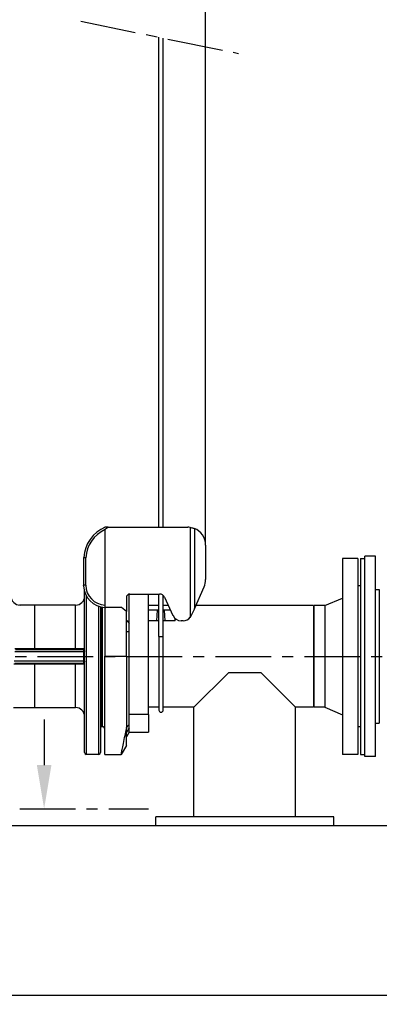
# Model space of a CAD drawing. Header units: millimetres. Extents: x 0 to 5940, y 0 to 4200.
# Tile 41 of 54: x 2459 to 2863, y 1911 to 3017. Entities that reach past the tile are written whole.
import ezdxf

# ---------------------------------------------------------------- set-up
doc = ezdxf.new("R2010")
doc.units = ezdxf.units.MM
doc.header["$LTSCALE"] = 50
doc.linetypes.add('MITTE', pattern=[2, 1.25, -0.25, 0.25, -0.25])
doc.layers.get('DEFPOINTS').update_dxf_attribs({"linetype": 'CONTINUOUS'})
for name, color, linetype in [('02-LINIE-035', 2, 'CONTINUOUS'), ('03-LINIE-050', 3, 'CONTINUOUS'), ('05-ACHSE', 1, 'MITTE'), ('06-MASSE1', 1, 'CONTINUOUS')]:
    doc.layers.add(name, color=color, linetype=linetype)
doc.styles.add('ACA_NORM', font='ROMANS.SHX')
doc.dimstyles.new('1-10', dxfattribs={"dimscale": 10, "dimtxt": 2.5, "dimasz": 3.5, "dimexe": 1, "dimexo": 0, "dimgap": 1, "dimtad": 1, "dimdec": 0, "dimzin": 0, "dimtxsty": 'ACA_NORM', "dimcen": 0, "dimadec": 0, "dimazin": 0, "dimtfac": 2.4, "dimtdec": 0, "dimtmove": 0, "dimatfit": 3, "dimfxl": 1, "dimtolj": 1, "dimtzin": 0, "dimarcsym": 0})

# ---------------------------------------------------------------- blocks, each defined once
blk = doc.blocks.new('*D1')
at = {"layer": '06-MASSE1', "color": 0, "lineweight": -2}
for p, q in [((2076.8, 2430.6), (2076.8, 3213.2)), ((2667.8, 2426.8), (2667.8, 3213.2)), ((2632.8, 3203.2), (2111.8, 3203.2))]:
    blk.add_line(p, q, dxfattribs=at)
at = {"layer": '06-MASSE1', "color": 0}
for points in [[(2111.8, 3209.1), (2111.8, 3197.4), (2076.8, 3203.2)], [(2632.8, 3209.1), (2632.8, 3197.4), (2667.8, 3203.2)]]:
    blk.add_solid(points, dxfattribs=at)
at = {"layer": 'DEFPOINTS', "color": 0}
for p in [(2076.8, 3203.2), (2076.8, 2430.6), (2667.8, 2426.8)]:
    blk.add_point(p, dxfattribs=at)
at = {"layer": '06-MASSE1', "color": 0, "insert": (2372.3, 3225.7), "char_height": 25, "attachment_point": 5, "style": 'ACA_NORM'}
blk.add_mtext('\\A1;590', dxfattribs=at)
blk = doc.blocks.new('*D16')
at = {"layer": '06-MASSE1', "color": 0, "lineweight": -2}
for p, q in [((2076.8, 2430.6), (2076.8, 1911.2)), ((3850.3, 2235.3), (3850.3, 1911.2)), ((3815.3, 1921.2), (2111.8, 1921.2))]:
    blk.add_line(p, q, dxfattribs=at)
at = {"layer": '06-MASSE1', "color": 0}
for points in [[(2111.8, 1927), (2111.8, 1915.3), (2076.8, 1921.2)], [(3815.3, 1927), (3815.3, 1915.3), (3850.3, 1921.2)]]:
    blk.add_solid(points, dxfattribs=at)
at = {"layer": 'DEFPOINTS', "color": 0}
for p in [(2076.8, 2430.6), (3850.3, 2235.3), (2076.8, 1921.2)]:
    blk.add_point(p, dxfattribs=at)
at = {"layer": '06-MASSE1', "color": 0, "insert": (2963.6, 1943.7), "char_height": 25, "attachment_point": 5, "style": 'ACA_NORM'}
blk.add_mtext('\\A1;1775', dxfattribs=at)

msp = doc.modelspace()

# ---------------------------------------------------------------- linework, layer by layer
at = {"layer": '02-LINIE-035'}
for p, q in [((2615.3, 2446.8), (2615.3, 2996.9)), ((2620.3, 2446.8), (2620.3, 2995.8)), ((2558.4, 2446.8), (2554.8, 2446.8)), ((2554.8, 2444.1), (2554.8, 2359.3)), ((2558.4, 2446.8), (2647.8, 2446.8)), ((2650.5, 2446.6), (2650.5, 2345.6)), ((2655.2, 2445.4), (2655.2, 2355.3)), ((2667.8, 2426.8), (2667.8, 2388)), ((2530.8, 2412.5), (2530.8, 2381.8)), ((2530.9, 2380.8), (2530.9, 2412.7)), ((2533.2, 2381.8), (2533.2, 2412.4)), ((2821.8, 2411.8), (2821.8, 2191.8)), ((2838.8, 2411.8), (2821.8, 2411.8)), ((2838.8, 2411.8), (2838.8, 2191.8)), ((2841.8, 2411.8), (2841.8, 2191.8)), ((2841.8, 2411.8), (2846.8, 2411.8)), ((2846.8, 2189.3), (2846.8, 2414.3)), ((2858.8, 2414.3), (2846.8, 2414.3)), ((2858.8, 2189.3), (2858.8, 2414.3)), ((2533.2, 2381.8), (2530.9, 2381.8)), ((2655.2, 2355.3), (2666.1, 2379.9)), ((2841.8, 2380.8), (2838.8, 2380.8)), ((2858.8, 2376.8), (2862.8, 2376.8)), ((2862.8, 2376.8), (2862.8, 2226.8)), ((2531.8, 2193.8), (2531.8, 2374.8)), ((2533.8, 2369.9), (2533.8, 2191.8)), ((2578.8, 2367.8), (2578.8, 2352.2)), ((2581.8, 2236.6), (2581.8, 2371.6)), ((2582.8, 2371.8), (2616.1, 2371.8)), ((2603.8, 2236.6), (2603.8, 2371.8)), ((2615.3, 2324), (2615.3, 2371.8)), ((2620.3, 2324), (2620.3, 2370)), ((2621.6, 2368.3), (2631.2, 2347.5)), ((2801.8, 2358.9), (2821.8, 2367.3)), ((2475.5, 2359.3), (2458.8, 2359.3)), ((2475.5, 2359.3), (2475.5, 2310.2)), ((2521.8, 2359.3), (2475.5, 2359.3)), ((2521.8, 2310.2), (2521.8, 2359.3)), ((2547.8, 2191.8), (2547.8, 2358.1)), ((2549.8, 2357.5), (2549.8, 2193.8)), ((2551.8, 2357.1), (2551.8, 2222.8)), ((2551.8, 2222.8), (2551.8, 2357.1)), ((2554.8, 2359.3), (2554.8, 2356.8)), ((2554.8, 2356.8), (2554.8, 2301.8)), ((2573.3, 2356.8), (2555.8, 2356.8)), ((2578.8, 2352.2), (2573.3, 2356.8)), ((2615.3, 2358.9), (2603.8, 2358.9)), ((2625.9, 2358.9), (2620.3, 2358.9)), ((2655.2, 2355.3), (2651.8, 2347.7)), ((2789.3, 2358.9), (2656.8, 2358.9)), ((2789.3, 2358.9), (2789.3, 2244.6)), ((2789.8, 2244.6), (2789.8, 2358.9)), ((2801.8, 2358.9), (2789.8, 2358.9)), ((2801.8, 2358.9), (2801.8, 2244.6)), ((2578.8, 2301.8), (2578.8, 2352.2)), ((2613.8, 2353.8), (2603.8, 2353.8)), ((2613.2, 2341.8), (2613.8, 2353.8)), ((2615.3, 2353.8), (2613.8, 2353.8)), ((2621.8, 2353.8), (2620.3, 2353.8)), ((2628.3, 2353.8), (2621.8, 2353.8)), ((2622.5, 2341.8), (2621.8, 2353.8)), ((2633.8, 2341.8), (2633.8, 2344.1)), ((2613.2, 2341.8), (2603.8, 2341.8)), ((2615.3, 2341.8), (2613.2, 2341.8)), ((2622.5, 2341.8), (2620.3, 2341.8)), ((2633.8, 2341.8), (2622.5, 2341.8)), ((2642.6, 2341.8), (2640.3, 2341.8)), ((2615.3, 2324), (2620.3, 2324)), ((2615.3, 2324), (2615.3, 2241.5)), ((2620.3, 2241.5), (2620.3, 2324)), ((2475.5, 2310.2), (2453.4, 2310.2)), ((2475.5, 2309.3), (2475.5, 2310.2)), ((2521.8, 2310.2), (2475.5, 2310.2)), ((2521.8, 2309.3), (2521.8, 2310.2)), ((2453.4, 2307.3), (2530.5, 2307.3)), ((2530.8, 2309.3), (2454.3, 2309.3)), ((2530.5, 2307.3), (2531.8, 2307.3)), ((2530.5, 2307.3), (2530.5, 2296.3)), ((2578.8, 2301.8), (2554.8, 2301.8)), ((2554.8, 2191.8), (2554.8, 2301.8)), ((2578.8, 2301.8), (2578.8, 2220.5)), ((2452.5, 2293.4), (2475.5, 2293.4)), ((2530.5, 2296.3), (2452.9, 2296.3)), ((2453.4, 2294.3), (2530.8, 2294.3)), ((2475.5, 2293.4), (2475.5, 2294.3)), ((2475.5, 2293.4), (2475.5, 2244.3)), ((2475.5, 2293.4), (2521.8, 2293.4)), ((2521.8, 2293.4), (2521.8, 2294.3)), ((2521.8, 2244.3), (2521.8, 2293.4)), ((2531.8, 2296.3), (2530.5, 2296.3)), ((2693.9, 2283.8), (2654.7, 2244.6)), ((2693.9, 2283.8), (2729.8, 2283.8)), ((2769, 2244.6), (2729.8, 2283.8)), ((2451.8, 2244.3), (2475.5, 2244.3)), ((2475.5, 2244.3), (2516.1, 2244.3)), ((2516.1, 2244.3), (2516.2, 2244.3)), ((2516.2, 2244.3), (2521.8, 2244.3)), ((2615.3, 2244.6), (2603.8, 2244.6)), ((2654.7, 2244.6), (2620.3, 2244.6)), ((2654.7, 2121.8), (2654.7, 2244.6)), ((2789.3, 2244.6), (2769, 2244.6)), ((2769, 2121.8), (2769, 2244.6)), ((2801.8, 2244.6), (2789.8, 2244.6)), ((2801.8, 2244.6), (2821.8, 2236.3)), ((2581.8, 2216.6), (2581.8, 2236.6)), ((2603.8, 2236.6), (2581.8, 2236.6)), ((2603.8, 2236.6), (2603.8, 2216.6)), ((2486.4, 2230.8), (2486.4, 2179.8)), ((2551.8, 2222.8), (2549.8, 2222.8)), ((2841.8, 2222.8), (2838.8, 2222.8)), ((2858.8, 2226.8), (2862.8, 2226.8)), ((2578.8, 2201.8), (2578.8, 2220.5)), ((2581.8, 2216.8), (2578.8, 2211.6)), ((2581.8, 2216.6), (2603.8, 2216.6)), ((2578.8, 2201.8), (2573.1, 2191.8)), ((2547.8, 2191.8), (2533.8, 2191.8)), ((2554.8, 2191.8), (2573.1, 2191.8)), ((2838.8, 2191.8), (2821.8, 2191.8)), ((2841.8, 2191.8), (2846.8, 2191.8)), ((2858.8, 2189.3), (2846.8, 2189.3)), ((2611.8, 2111.8), (2611.8, 2121.8)), ((2811.8, 2121.8), (2611.8, 2121.8)), ((2811.8, 2111.8), (2811.8, 2121.8))]:
    msp.add_line(p, q, dxfattribs=at)
at = {"layer": '02-LINIE-035', "linetype": 'MITTE'}
msp.add_line((2459, 2130.8), (2603.8, 2130.8), dxfattribs=at)
at = {"layer": '02-LINIE-035'}
for centre, radius, start, end in [((2570.8, 2410.1), 40, 113.4672, 176.1609), ((2570.6, 2410.1), 37.5, 114.9156, 176.4725), ((2647.8, 2426.8), 20, 82.3561, 90), ((2647.8, 2426.8), 20, 0, 68.5576), ((2647.8, 2388), 20, 336, 0), ((2555.8, 2381.8), 25, 182.2171, 267.7076), ((2555.7, 2381.8), 22.5, 180, 267.7862), ((2459.3, 2369.3), 10, 180, 270), ((2521.8, 2369.3), 10, 270, 0), ((2582.8, 2367.8), 4, 90, 180), ((2616.1, 2365.8), 6, 25, 90), ((2555.8, 2381.8), 25, 267.7076, 270), ((2640.3, 2351.8), 10, 205, 270), ((2642.6, 2351.8), 10, 270, 321.7576), ((2530.8, 2310.3), 1, 270, 0), ((2530.8, 2293.3), 1, 0, 90), ((2521.8, 2234.3), 10, 0, 90), ((2617.8, 2241.5), 2.5, 180, 0), ((2551.8, 2219.8), 3, 0, 90), ((2533.8, 2193.8), 2, 180, 270), ((2547.8, 2193.8), 2, 270, 0)]:
    msp.add_arc(centre, radius, start, end, dxfattribs=at)
for centre, major_axis, ratio, start_param, end_param in [((2531.2, 2307.3), (0, 2), 0.351239, 0.394463, 1.570796), ((2530.8, 2307.3), (0, -2), 0.17562, 2.747129, 3.141593), ((2530.8, 2310), (1, 0), 0.931731, 4.847788, 6.283185), ((2531.2, 2296.3), (0, 2), 0.351239, 1.570796, 2.747129), ((2530.8, 2296.3), (0, -2), 0.17562, 6.283185, 6.677649), ((2530.8, 2293.5), (1, 0), 0.931731, 0, 1.435397)]:
    msp.add_ellipse(centre, major_axis=major_axis, ratio=ratio, start_param=start_param, end_param=end_param, dxfattribs=at)
for points, knots in [([(2554.8, 2444.1), (2554.8, 2444.1), (2554.9, 2444.2), (2554.9, 2444.3), (2554.9, 2444.3), (2555.1, 2444.6), (2555.3, 2444.8), (2556, 2445.4), (2557, 2446.1), (2558.4, 2446.8)], [0, 0, 0, 0, 0.011385, 0.011385, 0.0342178, 0.0342178, 0.1007831, 0.1007831, 0.3328413, 0.3328413, 0.3328413, 0.3328413]), ([(2650.5, 2446.6), (2651.7, 2446.4), (2652.9, 2446.1), (2654.4, 2445.6), (2654.8, 2445.5), (2655.2, 2445.4)], [4.646909, 4.646909, 4.646909, 4.646909, 5.0088385, 5.0088385, 5.1289722, 5.1289722, 5.1289722, 5.1289722]), ([(2530.8, 2412.5), (2530.8, 2412.5), (2530.9, 2412.6), (2530.9, 2412.7), (2530.9, 2412.7), (2530.9, 2412.7), (2530.9, 2412.7), (2530.9, 2412.7), (2530.9, 2412.7), (2530.9, 2412.7), (2530.9, 2412.7), (2530.9, 2412.7), (2530.9, 2412.7), (2530.9, 2412.7), (2530.9, 2412.7), (2530.9, 2412.7), (2530.9, 2412.7), (2530.9, 2412.7)], [-0.02799576, -0.02799576, -0.02799576, -0.02799576, -0.00804482, -0.00804482, -0.00444672, -0.00444672, -0.00264767, -0.00264767, -0.00084862, -0.00084862, -0.00018355, -0.00018355, -0.00009177, -0.00009177, -0.00004589, -0.00004589, 0, 0, 0, 0]), ([(2533.2, 2412.4), (2533.2, 2412.4), (2533.2, 2412.4), (2532.9, 2412.4), (2532.6, 2412.4), (2532, 2412.4), (2531.8, 2412.4), (2531.3, 2412.4), (2531.2, 2412.4), (2530.9, 2412.4), (2530.9, 2412.5), (2530.9, 2412.5)], [-0.3808283, -0.3808283, -0.3808283, -0.3808283, -0.380038, -0.380038, -0.2876487, -0.2876487, -0.1952697, -0.1952697, -0.0976214, -0.0976214, -0.0306816, -0.0306816, -0.0306816, -0.0306816]), ([(2530.9, 2380.8), (2530.9, 2380.8), (2530.9, 2380.8), (2530.9, 2380.8), (2530.9, 2380.8), (2530.9, 2380.8), (2530.9, 2380.8), (2530.9, 2380.8), (2530.9, 2380.8), (2530.9, 2380.8), (2530.9, 2380.8), (2530.9, 2380.8), (2530.9, 2380.8), (2530.9, 2380.8), (2530.9, 2380.8), (2530.9, 2380.9), (2530.9, 2380.9), (2530.9, 2380.9), (2530.9, 2380.9), (2530.9, 2381), (2530.9, 2381), (2530.9, 2381.1), (2530.8, 2381.2), (2530.8, 2381.4), (2530.8, 2381.5), (2530.8, 2381.6), (2530.8, 2381.7), (2530.8, 2381.8)], [0.09088546, 0.09088546, 0.09088546, 0.09088546, 0.09090928, 0.09090928, 0.09093311, 0.09093311, 0.09098075, 0.09098075, 0.09130043, 0.09130043, 0.0921895, 0.0921895, 0.09307857, 0.09307857, 0.09485671, 0.09485671, 0.10029383, 0.10029383, 0.10573094, 0.10573094, 0.11660518, 0.11660518, 0.13835364, 0.13835364, 0.1601021, 0.1601021, 0.18185056, 0.18185056, 0.18185056, 0.18185056]), ([(2650.5, 2345.6), (2650.9, 2346.1), (2651.3, 2346.7), (2651.7, 2347.5), (2651.7, 2347.6), (2651.8, 2347.7)], [1.80402, 1.80402, 1.80402, 1.80402, 2.0073751, 2.0073751, 2.0435252, 2.0435252, 2.0435252, 2.0435252]), ([(2578.8, 2342.6), (2578.9, 2342.5), (2579, 2342.4), (2579.1, 2342.4), (2579.6, 2342), (2580.1, 2341.4), (2581.1, 2340.1), (2581.5, 2339.3), (2581.8, 2338.5)], [-0.0527902, -0.0527902, -0.0527902, -0.0527902, 0, 0, 0, 0.289003, 0.289003, 0.5647459, 0.5647459, 0.5647459, 0.5647459]), ([(2581.8, 2330), (2581.5, 2329.6), (2581.1, 2329.4), (2580.1, 2329.2), (2579.6, 2329.4), (2579, 2329.7), (2578.9, 2329.7), (2578.8, 2329.8)], [1.5725108, 1.5725108, 1.5725108, 1.5725108, 1.8482537, 1.8482537, 2.1372567, 2.1372567, 2.1900469, 2.1900469, 2.1900469, 2.1900469]), ([(2531.8, 2310.3), (2531.8, 2310.3), (2531.3, 2310.3), (2529.4, 2310.2), (2528.2, 2310.2), (2525.8, 2310.2), (2524.8, 2310.2), (2523.2, 2310.2), (2522.5, 2310.2), (2521.8, 2310.2)], [0, 0, 0, 0, 0.49934, 0.49934, 0.949448, 0.949448, 1.230766, 1.230766, 1.40659, 1.40659, 1.40659, 1.40659]), ([(2531, 2309.1), (2531, 2309.1), (2531, 2309), (2531.1, 2308.8), (2531.2, 2308.7), (2531.3, 2308.6), (2531.3, 2308.5), (2531.4, 2308.4), (2531.4, 2308.4), (2531.5, 2308.3), (2531.5, 2308.2), (2531.6, 2308), (2531.7, 2307.8), (2531.8, 2307.5), (2531.8, 2307.4), (2531.8, 2307.3)], [0, 0, 0, 0, 0.0694278, 0.0694278, 0.1320106, 0.1320106, 0.1711249, 0.1711249, 0.1955713, 0.1955713, 0.2444641, 0.2444641, 0.3226926, 0.3226926, 0.3911425, 0.3911425, 0.3911425, 0.3911425]), ([(2521.8, 2293.4), (2522.5, 2293.4), (2523.2, 2293.4), (2524.8, 2293.4), (2525.8, 2293.4), (2528.2, 2293.4), (2529.5, 2293.4), (2531.3, 2293.3), (2531.8, 2293.3), (2531.8, 2293.3)], [0, 0, 0, 0, 0.17709, 0.17709, 0.460433, 0.460433, 0.913783, 0.913783, 1.416718, 1.416718, 1.416718, 1.416718]), ([(2531.8, 2296.3), (2531.8, 2296.1), (2531.8, 2296), (2531.7, 2295.7), (2531.7, 2295.6), (2531.6, 2295.4), (2531.5, 2295.4), (2531.5, 2295.3), (2531.4, 2295.2), (2531.4, 2295.1), (2531.3, 2295), (2531.2, 2294.8), (2531.1, 2294.7), (2531, 2294.5), (2531, 2294.5), (2531, 2294.4)], [-0.0007746, -0.0007746, -0.0007746, -0.0007746, 0.0686532, 0.0686532, 0.131236, 0.131236, 0.1703502, 0.1703502, 0.1947967, 0.1947967, 0.2436895, 0.2436895, 0.321918, 0.321918, 0.3903679, 0.3903679, 0.3903679, 0.3903679]), ([(2578.8, 2221.3), (2578.9, 2221.5), (2579, 2221.6), (2579.1, 2221.7), (2579.6, 2222.5), (2580.1, 2223.2), (2581.1, 2224.4), (2581.5, 2224.8), (2581.8, 2225.1)], [-0.0527902, -0.0527902, -0.0527902, -0.0527902, 0, 0, 0, 0.289003, 0.289003, 0.5647459, 0.5647459, 0.5647459, 0.5647459]), ([(2573.1, 2191.8), (2573.1, 2191.8), (2573.2, 2192.2), (2573.5, 2194), (2573.8, 2195.4), (2574.5, 2199.1), (2575, 2201.4), (2576, 2206.8), (2576.6, 2209.8), (2577.8, 2215.3), (2578.3, 2217.8), (2578.8, 2220.5)], [13.091677, 13.091677, 13.091677, 13.091677, 14.751934, 14.751934, 16.41219, 16.41219, 18.072447, 18.072447, 19.732704, 19.732704, 20.891077, 20.891077, 20.891077, 20.891077]), ([(2581.8, 2221.6), (2581.5, 2220.8), (2581.1, 2219.9), (2580.1, 2218.2), (2579.6, 2217.3), (2579, 2216.3), (2578.9, 2216.2), (2578.8, 2216)], [1.5725108, 1.5725108, 1.5725108, 1.5725108, 1.8482537, 1.8482537, 2.1372567, 2.1372567, 2.1900469, 2.1900469, 2.1900469, 2.1900469])]:
    msp.add_open_spline(points, degree=3, knots=knots, dxfattribs=at)
msp.add_solid([(2494.6, 2179.8), (2478.2, 2179.8), (2486.4, 2130.8)], dxfattribs=at)
at = {"layer": '03-LINIE-050'}
msp.add_line((1754.5, 2111.8), (4037.9, 2111.8), dxfattribs=at)
at = {"layer": '05-ACHSE'}
for p, q in [((2527.5, 3014.7), (2704.9, 2978.7)), ((2078.9, 2301.8), (3870.7, 2301.8))]:
    msp.add_line(p, q, dxfattribs=at)

# ---------------------------------------------------------------- dimensions: what is measured, and where the dimension line sits
at = {"layer": '06-MASSE1'}
for base, p1, p2, picture, middle in [((2076.8, 3203.2), (2667.8, 2426.8), (2076.8, 2430.6), '*D1', (2372.3, 3225.7)), ((2076.8327, 1921.1766), (3850.3427, 2235.2616), (2076.8327, 2430.5901), '*D16', (2963.5877, 1943.6766))]:
    dim = msp.add_linear_dim(base=base, p1=p1, p2=p2, dimstyle='1-10', override={"dimrnd": 5}, dxfattribs=at)
    dim.commit()
    dim.dimension.update_dxf_attribs({"geometry": picture, "text_midpoint": middle})

doc.saveas('drawing.dxf')
